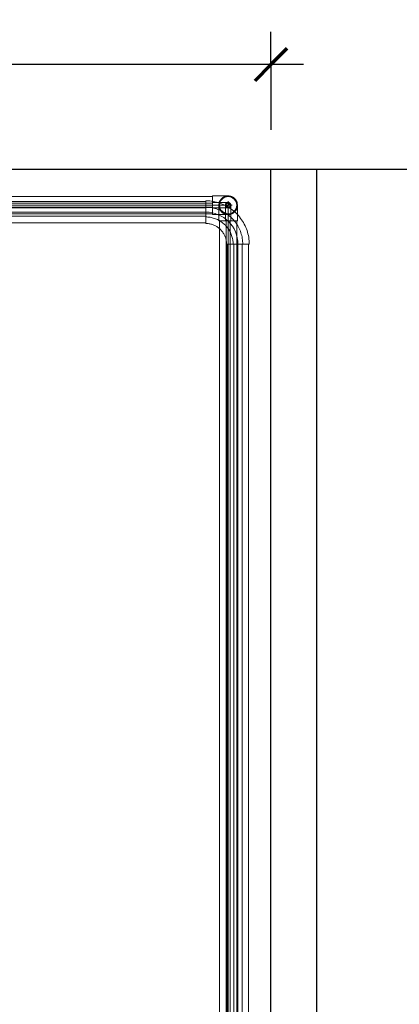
# Model space of a CAD drawing. Header units: millimetres. Extents: x -14962 to -11715, y -600 to 2729.
# Tile 40 of 41: x -13895 to -13313, y 1220 to 2729. Entities that reach past the tile are written whole.
import ezdxf

# ---------------------------------------------------------------- set-up
doc = ezdxf.new("R2010")
doc.units = ezdxf.units.MM
for name, color, linetype, lineweight in [('A-ANNO-DIMS', 211, 'Continuous', 30), ('A-ANNO-DIMS-20', 211, 'Continuous', 30), ('A-WALL', 113, 'Continuous', 25), ('I-WALL', 2, 'Continuous', 25), ('P-PIPE', 3, 'Continuous', 18), ('P-PIPE-CNTR', 3, 'Continuous', 18)]:
    doc.layers.add(name, color=color, linetype=linetype, lineweight=lineweight)
doc.styles.add('Trebuchet MS', font='trebuc.ttf', dxfattribs={"height": 50})
doc.dimstyles.new('Cotes_linéaires', dxfattribs={"dimscale": 304.8, "dimtxt": 51.547545, "dimasz": 0.164042, "dimexe": 0.164042, "dimexo": 0.0625, "dimgap": 0.013123, "dimtad": 1, "dimdec": 0, "dimzin": 0, "dimdsep": 46, "dimtxsty": 'Trebuchet MS', "dimblk1": 'OBLIQUE', "dimblk2": 'OBLIQUE', "dimsah": 1, "dimcen": 0.09, "dimdle": 0.164042, "dimazin": 0, "dimtfac": 1, "dimtdec": 4, "dimtix": 1, "dimtmove": 0, "dimatfit": 3, "dimfxl": 0.328084, "dimfxlon": 1, "dimtvp": 1, "dimtfill": 1, "dimtolj": 1, "dimtzin": 0, "dimarcsym": 2})

# ---------------------------------------------------------------- blocks, each defined once
blk = doc.blocks.new('Coude - tube frigo - Standard-1054396-Elévation Sud')
at = {"layer": 'P-PIPE'}
for p, q in [((-14576, 2427.1), (-14576, 2441.8)), ((-14576, 2427.1), (-14576, 2441.8)), ((-14632.7, 2385.1), (-14618, 2385.1)), ((-14632.7, 2385.1), (-14618, 2385.1))]:
    blk.add_line(p, q, dxfattribs=at)
at = {"layer": 'P-PIPE', "flags": 128}
for points in [[(-14576, 2441.8), (-14578.3, 2441.7), (-14580.5, 2441.6), (-14582.8, 2441.4), (-14585, 2441.1), (-14587.3, 2440.7), (-14589.5, 2440.2), (-14591.7, 2439.6), (-14593.8, 2438.9), (-14596, 2438.2), (-14598.1, 2437.3), (-14600.1, 2436.4), (-14602.2, 2435.4), (-14604.1, 2434.3), (-14606.1, 2433.1), (-14608, 2431.9), (-14609.8, 2430.6), (-14611.6, 2429.2), (-14613.4, 2427.7), (-14615, 2426.2), (-14616.6, 2424.6), (-14618.2, 2422.9), (-14619.7, 2421.2), (-14621.1, 2419.5), (-14622.4, 2417.6), (-14623.7, 2415.7), (-14624.9, 2413.8), (-14626, 2411.8), (-14627, 2409.8), (-14627.9, 2407.8), (-14628.8, 2405.7), (-14629.6, 2403.5), (-14630.3, 2401.4), (-14630.9, 2399.2), (-14631.4, 2397), (-14631.8, 2394.8), (-14632.2, 2392.5), (-14632.4, 2390.3), (-14632.6, 2388), (-14632.6, 2385.7), (-14632.7, 2385.1)], [(-14618, 2385.1), (-14617.9, 2386.8), (-14617.8, 2388.5), (-14617.6, 2390.2), (-14617.4, 2391.8), (-14617.1, 2393.5), (-14616.7, 2395.1), (-14616.3, 2396.7), (-14615.8, 2398.3), (-14615.3, 2399.9), (-14614.6, 2401.5), (-14614, 2403), (-14613.2, 2404.5), (-14612.4, 2406), (-14611.5, 2407.4), (-14610.6, 2408.8), (-14609.6, 2410.2), (-14608.6, 2411.5), (-14607.5, 2412.8), (-14606.4, 2414), (-14605.2, 2415.2), (-14604, 2416.4), (-14602.7, 2417.5), (-14601.4, 2418.5), (-14600.1, 2419.5), (-14598.7, 2420.4), (-14597.2, 2421.3), (-14595.8, 2422.1), (-14594.3, 2422.9), (-14592.8, 2423.6), (-14591.2, 2424.2), (-14589.6, 2424.8), (-14588, 2425.3), (-14586.4, 2425.8), (-14584.8, 2426.2), (-14583.1, 2426.5), (-14581.5, 2426.7), (-14579.8, 2426.9), (-14578.1, 2427), (-14576.5, 2427.1), (-14576, 2427.1)]]:
    blk.add_lwpolyline(points, dxfattribs=at)
blk = doc.blocks.new('Coude - tube frigo - Standard-V9-Elévation Sud')
at = {"layer": 'P-PIPE'}
for p, q in [((-13599.4, 2449.2), (-13599.4, 2445)), ((-13599.4, 2445), (-13599.4, 2440.8))]:
    blk.add_line(p, q, dxfattribs=at)
at = {"layer": 'P-PIPE', "flags": 128}
for points in [[(-13575.3, 2449.2), (-13575.3, 2449.2), (-13575.4, 2449.2), (-13575.5, 2449.2), (-13575.6, 2449.2), (-13575.8, 2449.2), (-13576, 2449.2), (-13576.2, 2449.2), (-13576.5, 2449.2), (-13576.8, 2449.2), (-13577.2, 2449.2), (-13577.6, 2449.2), (-13578, 2449.2), (-13578.5, 2449.2), (-13579, 2449.2), (-13579.5, 2449.2), (-13580.1, 2449.2), (-13580.7, 2449.2), (-13581.3, 2449.2), (-13581.9, 2449.2), (-13582.6, 2449.2), (-13583.3, 2449.2), (-13584, 2449.2), (-13584.8, 2449.2), (-13585.6, 2449.2), (-13586.4, 2449.2), (-13587.2, 2449.2), (-13588, 2449.2), (-13588.9, 2449.2), (-13589.8, 2449.2), (-13590.7, 2449.2), (-13591.6, 2449.2), (-13592.5, 2449.2), (-13593.4, 2449.2), (-13594.4, 2449.2), (-13595.3, 2449.2), (-13596.3, 2449.2), (-13597.2, 2449.2), (-13598.2, 2449.2), (-13599.1, 2449.2), (-13599.4, 2449.2)], [(-13599.4, 2440.8), (-13598.4, 2440.8), (-13597.5, 2440.8), (-13596.5, 2440.8), (-13595.6, 2440.8), (-13594.6, 2440.8), (-13593.7, 2440.8), (-13592.7, 2440.8), (-13591.8, 2440.8), (-13590.9, 2440.8), (-13590, 2440.8), (-13589.1, 2440.8), (-13588.3, 2440.8), (-13587.4, 2440.8), (-13586.6, 2440.8), (-13585.8, 2440.8), (-13585, 2440.8), (-13584.2, 2440.8), (-13583.5, 2440.8), (-13582.8, 2440.8), (-13582.1, 2440.8), (-13581.5, 2440.8), (-13580.8, 2440.8), (-13580.2, 2440.8), (-13579.7, 2440.8), (-13579.1, 2440.8), (-13578.6, 2440.8), (-13578.1, 2440.8), (-13577.7, 2440.8), (-13577.3, 2440.8), (-13576.9, 2440.8), (-13576.6, 2440.8), (-13576.3, 2440.8), (-13576.1, 2440.8), (-13575.8, 2440.8), (-13575.7, 2440.8), (-13575.5, 2440.8), (-13575.4, 2440.8), (-13575.3, 2440.8), (-13575.3, 2440.8), (-13575.3, 2440.8)]]:
    blk.add_lwpolyline(points, dxfattribs=at)
at = {"layer": 'P-PIPE'}
for start, end in [(0, 180), (180, 0)]:
    blk.add_arc((-13575.3, 2445), 4.2, start, end, dxfattribs=at)
blk = doc.blocks.new('Coude - tube frigo - Standard-V10-Elévation Sud')
at = {"layer": 'P-PIPE'}
for p, q in [((-13579.5, 2420.9), (-13575.3, 2420.9)), ((-13575.3, 2420.9), (-13571.1, 2420.9))]:
    blk.add_line(p, q, dxfattribs=at)
at = {"layer": 'P-PIPE', "flags": 128}
for points in [[(-13579.5, 2445), (-13579.5, 2445.2), (-13579.5, 2445.3), (-13579.5, 2445.5), (-13579.4, 2445.7), (-13579.4, 2445.8), (-13579.4, 2446), (-13579.3, 2446.2), (-13579.3, 2446.3), (-13579.2, 2446.5), (-13579.2, 2446.6), (-13579.1, 2446.8), (-13579, 2446.9), (-13578.9, 2447.1), (-13578.9, 2447.2), (-13578.8, 2447.4), (-13578.7, 2447.5), (-13578.6, 2447.6), (-13578.5, 2447.8), (-13578.3, 2447.9), (-13578.2, 2448), (-13578.1, 2448.1), (-13578, 2448.2), (-13577.8, 2448.3), (-13577.7, 2448.4), (-13577.6, 2448.5), (-13577.4, 2448.6), (-13577.3, 2448.7), (-13577.1, 2448.8), (-13577, 2448.9), (-13576.8, 2448.9), (-13576.7, 2449), (-13576.5, 2449), (-13576.3, 2449.1), (-13576.2, 2449.1), (-13576, 2449.1), (-13575.8, 2449.2), (-13575.7, 2449.2), (-13575.5, 2449.2), (-13575.3, 2449.2), (-13575.3, 2449.2)], [(-13575.3, 2449.2), (-13575.1, 2449.2), (-13575, 2449.2), (-13574.8, 2449.2), (-13574.6, 2449.1), (-13574.5, 2449.1), (-13574.3, 2449.1), (-13574.1, 2449), (-13574, 2449), (-13573.8, 2448.9), (-13573.7, 2448.9), (-13573.5, 2448.8), (-13573.4, 2448.7), (-13573.2, 2448.6), (-13573.1, 2448.6), (-13572.9, 2448.5), (-13572.8, 2448.4), (-13572.7, 2448.3), (-13572.5, 2448.2), (-13572.4, 2448), (-13572.3, 2447.9), (-13572.2, 2447.8), (-13572.1, 2447.7), (-13572, 2447.5), (-13571.9, 2447.4), (-13571.8, 2447.3), (-13571.7, 2447.1), (-13571.6, 2447), (-13571.5, 2446.8), (-13571.5, 2446.7), (-13571.4, 2446.5), (-13571.3, 2446.4), (-13571.3, 2446.2), (-13571.2, 2446), (-13571.2, 2445.9), (-13571.2, 2445.7), (-13571.1, 2445.5), (-13571.1, 2445.4), (-13571.1, 2445.2), (-13571.1, 2445), (-13571.1, 2445)], [(-13575.3, 2440.8), (-13575.5, 2440.8), (-13575.6, 2440.8), (-13575.8, 2440.8), (-13576, 2440.9), (-13576.1, 2440.9), (-13576.3, 2440.9), (-13576.5, 2441), (-13576.6, 2441), (-13576.8, 2441.1), (-13576.9, 2441.1), (-13577.1, 2441.2), (-13577.2, 2441.3), (-13577.4, 2441.4), (-13577.5, 2441.4), (-13577.7, 2441.5), (-13577.8, 2441.6), (-13577.9, 2441.7), (-13578.1, 2441.8), (-13578.2, 2442), (-13578.3, 2442.1), (-13578.4, 2442.2), (-13578.5, 2442.3), (-13578.6, 2442.5), (-13578.7, 2442.6), (-13578.8, 2442.7), (-13578.9, 2442.9), (-13579, 2443), (-13579.1, 2443.2), (-13579.2, 2443.3), (-13579.2, 2443.5), (-13579.3, 2443.6), (-13579.3, 2443.8), (-13579.4, 2444), (-13579.4, 2444.1), (-13579.4, 2444.3), (-13579.5, 2444.5), (-13579.5, 2444.6), (-13579.5, 2444.8), (-13579.5, 2445), (-13579.5, 2445)], [(-13579.5, 2420.9), (-13579.5, 2421.9), (-13579.5, 2422.8), (-13579.5, 2423.8), (-13579.5, 2424.7), (-13579.5, 2425.7), (-13579.5, 2426.6), (-13579.5, 2427.6), (-13579.5, 2428.5), (-13579.5, 2429.4), (-13579.5, 2430.3), (-13579.5, 2431.2), (-13579.5, 2432), (-13579.5, 2432.9), (-13579.5, 2433.7), (-13579.5, 2434.5), (-13579.5, 2435.3), (-13579.5, 2436.1), (-13579.5, 2436.8), (-13579.5, 2437.5), (-13579.5, 2438.2), (-13579.5, 2438.8), (-13579.5, 2439.5), (-13579.5, 2440.1), (-13579.5, 2440.6), (-13579.5, 2441.2), (-13579.5, 2441.7), (-13579.5, 2442.2), (-13579.5, 2442.6), (-13579.5, 2443), (-13579.5, 2443.4), (-13579.5, 2443.7), (-13579.5, 2444), (-13579.5, 2444.2), (-13579.5, 2444.5), (-13579.5, 2444.6), (-13579.5, 2444.8), (-13579.5, 2444.9), (-13579.5, 2445), (-13579.5, 2445), (-13579.5, 2445)], [(-13571.1, 2445), (-13571.1, 2444.8), (-13571.1, 2444.7), (-13571.1, 2444.5), (-13571.2, 2444.3), (-13571.2, 2444.2), (-13571.2, 2444), (-13571.3, 2443.8), (-13571.3, 2443.7), (-13571.4, 2443.5), (-13571.4, 2443.4), (-13571.5, 2443.2), (-13571.6, 2443.1), (-13571.7, 2442.9), (-13571.7, 2442.8), (-13571.8, 2442.6), (-13571.9, 2442.5), (-13572, 2442.4), (-13572.1, 2442.2), (-13572.3, 2442.1), (-13572.4, 2442), (-13572.5, 2441.9), (-13572.6, 2441.8), (-13572.8, 2441.7), (-13572.9, 2441.6), (-13573, 2441.5), (-13573.2, 2441.4), (-13573.3, 2441.3), (-13573.5, 2441.2), (-13573.6, 2441.1), (-13573.8, 2441.1), (-13573.9, 2441), (-13574.1, 2441), (-13574.3, 2440.9), (-13574.4, 2440.9), (-13574.6, 2440.9), (-13574.8, 2440.8), (-13574.9, 2440.8), (-13575.1, 2440.8), (-13575.3, 2440.8), (-13575.3, 2440.8)], [(-13571.1, 2445), (-13571.1, 2445), (-13571.1, 2444.9), (-13571.1, 2444.8), (-13571.1, 2444.7), (-13571.1, 2444.5), (-13571.1, 2444.3), (-13571.1, 2444.1), (-13571.1, 2443.8), (-13571.1, 2443.5), (-13571.1, 2443.1), (-13571.1, 2442.7), (-13571.1, 2442.3), (-13571.1, 2441.8), (-13571.1, 2441.3), (-13571.1, 2440.8), (-13571.1, 2440.2), (-13571.1, 2439.6), (-13571.1, 2439), (-13571.1, 2438.4), (-13571.1, 2437.7), (-13571.1, 2437), (-13571.1, 2436.3), (-13571.1, 2435.5), (-13571.1, 2434.7), (-13571.1, 2433.9), (-13571.1, 2433.1), (-13571.1, 2432.3), (-13571.1, 2431.4), (-13571.1, 2430.5), (-13571.1, 2429.6), (-13571.1, 2428.7), (-13571.1, 2427.8), (-13571.1, 2426.9), (-13571.1, 2425.9), (-13571.1, 2425), (-13571.1, 2424), (-13571.1, 2423.1), (-13571.1, 2422.1), (-13571.1, 2421.2), (-13571.1, 2420.9)]]:
    blk.add_lwpolyline(points, dxfattribs=at)
at = {"layer": 'P-PIPE'}
for start, end in [(90, 270), (270, 90)]:
    blk.add_arc((-13575.3, 2445), 4.2, start, end, dxfattribs=at)
blk = doc.blocks.new('DIMBLOCK6-Elévation Sud')
at = {"layer": 'A-ANNO-DIMS-20', "transparency": 16777216}
for p, q in [((-14709.6, 2660.6), (-14709.6, 2710.6)), ((-13509.6, 2660.6), (-13509.6, 2710.6)), ((-13459.6, 2660.6), (-14759.6, 2660.6)), ((-14709.6, 2660.6), (-14709.6, 2560.6)), ((-13509.6, 2660.6), (-13509.6, 2560.6))]:
    blk.add_line(p, q, dxfattribs=at)
at = {"layer": 'A-ANNO-DIMS-20', "lineweight": 70, "transparency": 16777216}
for p, q in [((-14709.6, 2660.6), (-14684.6, 2685.6)), ((-13509.6, 2660.6), (-13484.6, 2685.6)), ((-14709.6, 2660.6), (-14734.6, 2635.6)), ((-13509.6, 2660.6), (-13534.6, 2635.6))]:
    blk.add_line(p, q, dxfattribs=at)
at = {"layer": 'A-ANNO-DIMS-20', "color": 0, "transparency": 16777216, "insert": (-14182.9, 2728.6), "char_height": 50, "width": 176.135, "attachment_point": 1, "line_spacing_factor": 1.048425, "style": 'Trebuchet MS', "bg_fill": 3, "box_fill_scale": 1.25, "bg_fill_color": 256, "bg_fill_true_color": 13158600, "bg_fill_transparency": 0}
blk.add_mtext('1200', dxfattribs=at)
blk = doc.blocks.new('_Oblique')
at = {"color": 0, "linetype": 'ByBlock', "lineweight": -2}
blk.add_line((-0.5, -0.5), (0.5, 0.5), dxfattribs=at)

msp = doc.modelspace()

# ---------------------------------------------------------------- linework, layer by layer
at = {"layer": 'A-WALL'}
msp.add_line((-11715.3, 2500), (-14910.6, 2500), dxfattribs=at)
at = {"layer": 'I-WALL'}
for p, q in [((-13509.6, 0), (-13509.6, 2500)), ((-13439.6, 0), (-13439.6, 2500))]:
    msp.add_line(p, q, dxfattribs=at)
at = {"layer": 'P-PIPE'}
for p, q in [((-13609.6, 2450.8), (-14576, 2450.8)), ((-13599.4, 2458.2), (-14501.2, 2458.2)), ((-13599.4, 2448.2), (-14501.2, 2448.2)), ((-13609.6, 2451.8), (-13609.6, 2417.1)), ((-13599.4, 2459.2), (-13599.4, 2430.8)), ((-13609.6, 2440.8), (-14576, 2440.8)), ((-14501.2, 2441.8), (-13599.4, 2441.8)), ((-14501.2, 2431.8), (-13599.4, 2431.8)), ((-14576, 2428.1), (-13609.6, 2428.1)), ((-14576, 2418.1), (-13609.6, 2418.1)), ((-13589.5, 2420.9), (-13561.1, 2420.9)), ((-13588.5, 2420.9), (-13588.5, -375.9)), ((-13578.5, 2420.9), (-13578.5, -375.9)), ((-13572.1, -375.9), (-13572.1, 2420.9)), ((-13562.1, -375.9), (-13562.1, 2420.9)), ((-13577.7, 2385.1), (-13543, 2385.1)), ((-13576.7, 2385.1), (-13576.7, -365.7)), ((-13566.7, 2385.1), (-13566.7, -365.7)), ((-13554, -365.7), (-13554, 2385.1)), ((-13544, -365.7), (-13544, 2385.1))]:
    msp.add_line(p, q, dxfattribs=at)
at = {"layer": 'P-PIPE', "flags": 128}
for points in [[(-13543, 2385.1), (-13543, 2387.8), (-13543.2, 2390.5), (-13543.4, 2393.1), (-13543.8, 2395.8), (-13544.3, 2398.4), (-13544.9, 2401), (-13545.5, 2403.6), (-13546.3, 2406.1), (-13547.2, 2408.6), (-13548.2, 2411.1), (-13549.3, 2413.5), (-13550.5, 2415.9), (-13551.8, 2418.3), (-13553.1, 2420.5), (-13554.6, 2422.8), (-13556.1, 2424.9), (-13557.8, 2427), (-13559.5, 2429.1), (-13561.3, 2431.1), (-13563.2, 2432.9), (-13565.1, 2434.8), (-13567.1, 2436.5), (-13569.2, 2438.2), (-13571.4, 2439.7), (-13573.6, 2441.2), (-13575.9, 2442.6), (-13578.2, 2443.9), (-13580.6, 2445.1), (-13583, 2446.2), (-13585.5, 2447.3), (-13588, 2448.2), (-13590.5, 2449), (-13593.1, 2449.7), (-13595.7, 2450.3), (-13598.3, 2450.8), (-13600.9, 2451.2), (-13603.6, 2451.5), (-13606.2, 2451.7), (-13608.9, 2451.8), (-13609.6, 2451.8)], [(-13575.3, 2459.2), (-13575.3, 2459.2), (-13575.4, 2459.2), (-13575.5, 2459.2), (-13575.6, 2459.2), (-13575.8, 2459.2), (-13576, 2459.2), (-13576.2, 2459.2), (-13576.5, 2459.2), (-13576.8, 2459.2), (-13577.2, 2459.2), (-13577.6, 2459.2), (-13578, 2459.2), (-13578.5, 2459.2), (-13579, 2459.2), (-13579.5, 2459.2), (-13580.1, 2459.2), (-13580.7, 2459.2), (-13581.3, 2459.2), (-13581.9, 2459.2), (-13582.6, 2459.2), (-13583.3, 2459.2), (-13584, 2459.2), (-13584.8, 2459.2), (-13585.6, 2459.2), (-13586.4, 2459.2), (-13587.2, 2459.2), (-13588, 2459.2), (-13588.9, 2459.2), (-13589.8, 2459.2), (-13590.7, 2459.2), (-13591.6, 2459.2), (-13592.5, 2459.2), (-13593.4, 2459.2), (-13594.4, 2459.2), (-13595.3, 2459.2), (-13596.3, 2459.2), (-13597.2, 2459.2), (-13598.2, 2459.2), (-13599.1, 2459.2), (-13599.4, 2459.2)], [(-13589.5, 2445), (-13589.5, 2445.6), (-13589.5, 2446.1), (-13589.4, 2446.7), (-13589.3, 2447.3), (-13589.2, 2447.8), (-13589.1, 2448.4), (-13588.9, 2448.9), (-13588.8, 2449.5), (-13588.6, 2450), (-13588.4, 2450.5), (-13588.1, 2451), (-13587.9, 2451.6), (-13587.6, 2452.1), (-13587.3, 2452.5), (-13587, 2453), (-13586.7, 2453.5), (-13586.3, 2453.9), (-13586, 2454.4), (-13585.6, 2454.8), (-13585.2, 2455.2), (-13584.8, 2455.6), (-13584.3, 2455.9), (-13583.9, 2456.3), (-13583.4, 2456.6), (-13583, 2456.9), (-13582.5, 2457.2), (-13582, 2457.5), (-13581.5, 2457.8), (-13581, 2458), (-13580.4, 2458.2), (-13579.9, 2458.4), (-13579.4, 2458.6), (-13578.8, 2458.8), (-13578.3, 2458.9), (-13577.7, 2459), (-13577.2, 2459.1), (-13576.6, 2459.1), (-13576, 2459.2), (-13575.5, 2459.2), (-13575.3, 2459.2)], [(-13575.3, 2459.2), (-13574.7, 2459.2), (-13574.2, 2459.2), (-13573.6, 2459.1), (-13573, 2459), (-13572.5, 2458.9), (-13571.9, 2458.8), (-13571.4, 2458.6), (-13570.8, 2458.5), (-13570.3, 2458.3), (-13569.8, 2458.1), (-13569.3, 2457.8), (-13568.7, 2457.6), (-13568.2, 2457.3), (-13567.8, 2457), (-13567.3, 2456.7), (-13566.8, 2456.4), (-13566.4, 2456), (-13565.9, 2455.7), (-13565.5, 2455.3), (-13565.1, 2454.9), (-13564.7, 2454.5), (-13564.4, 2454), (-13564, 2453.6), (-13563.7, 2453.1), (-13563.4, 2452.7), (-13563.1, 2452.2), (-13562.8, 2451.7), (-13562.5, 2451.2), (-13562.3, 2450.7), (-13562.1, 2450.1), (-13561.9, 2449.6), (-13561.7, 2449.1), (-13561.5, 2448.5), (-13561.4, 2448), (-13561.3, 2447.4), (-13561.2, 2446.9), (-13561.2, 2446.3), (-13561.1, 2445.7), (-13561.1, 2445.2), (-13561.1, 2445)], [(-13599.4, 2430.8), (-13598.4, 2430.8), (-13597.5, 2430.8), (-13596.5, 2430.8), (-13595.6, 2430.8), (-13594.6, 2430.8), (-13593.7, 2430.8), (-13592.7, 2430.8), (-13591.8, 2430.8), (-13590.9, 2430.8), (-13590, 2430.8), (-13589.1, 2430.8), (-13588.3, 2430.8), (-13587.4, 2430.8), (-13586.6, 2430.8), (-13585.8, 2430.8), (-13585, 2430.8), (-13584.2, 2430.8), (-13583.5, 2430.8), (-13582.8, 2430.8), (-13582.1, 2430.8), (-13581.5, 2430.8), (-13580.8, 2430.8), (-13580.2, 2430.8), (-13579.7, 2430.8), (-13579.1, 2430.8), (-13578.6, 2430.8), (-13578.1, 2430.8), (-13577.7, 2430.8), (-13577.3, 2430.8), (-13576.9, 2430.8), (-13576.6, 2430.8), (-13576.3, 2430.8), (-13576.1, 2430.8), (-13575.8, 2430.8), (-13575.7, 2430.8), (-13575.5, 2430.8), (-13575.4, 2430.8), (-13575.3, 2430.8), (-13575.3, 2430.8), (-13575.3, 2430.8)], [(-13589.5, 2420.9), (-13589.5, 2421.9), (-13589.5, 2422.8), (-13589.5, 2423.8), (-13589.5, 2424.7), (-13589.5, 2425.7), (-13589.5, 2426.6), (-13589.5, 2427.6), (-13589.5, 2428.5), (-13589.5, 2429.4), (-13589.5, 2430.3), (-13589.5, 2431.2), (-13589.5, 2432), (-13589.5, 2432.9), (-13589.5, 2433.7), (-13589.5, 2434.5), (-13589.5, 2435.3), (-13589.5, 2436.1), (-13589.5, 2436.8), (-13589.5, 2437.5), (-13589.5, 2438.2), (-13589.5, 2438.8), (-13589.5, 2439.5), (-13589.5, 2440.1), (-13589.5, 2440.6), (-13589.5, 2441.2), (-13589.5, 2441.7), (-13589.5, 2442.2), (-13589.5, 2442.6), (-13589.5, 2443), (-13589.5, 2443.4), (-13589.5, 2443.7), (-13589.5, 2444), (-13589.5, 2444.2), (-13589.5, 2444.5), (-13589.5, 2444.6), (-13589.5, 2444.8), (-13589.5, 2444.9), (-13589.5, 2445), (-13589.5, 2445), (-13589.5, 2445)], [(-13575.3, 2430.8), (-13575.9, 2430.8), (-13576.4, 2430.8), (-13577, 2430.9), (-13577.6, 2431), (-13578.1, 2431.1), (-13578.7, 2431.2), (-13579.2, 2431.4), (-13579.8, 2431.5), (-13580.3, 2431.7), (-13580.8, 2431.9), (-13581.3, 2432.2), (-13581.9, 2432.4), (-13582.4, 2432.7), (-13582.8, 2433), (-13583.3, 2433.3), (-13583.8, 2433.6), (-13584.2, 2434), (-13584.7, 2434.3), (-13585.1, 2434.7), (-13585.5, 2435.1), (-13585.9, 2435.5), (-13586.2, 2436), (-13586.6, 2436.4), (-13586.9, 2436.9), (-13587.3, 2437.3), (-13587.5, 2437.8), (-13587.8, 2438.3), (-13588.1, 2438.8), (-13588.3, 2439.3), (-13588.5, 2439.9), (-13588.7, 2440.4), (-13588.9, 2440.9), (-13589.1, 2441.5), (-13589.2, 2442), (-13589.3, 2442.6), (-13589.4, 2443.1), (-13589.4, 2443.7), (-13589.5, 2444.3), (-13589.5, 2444.8), (-13589.5, 2445)], [(-13561.1, 2445), (-13561.1, 2444.4), (-13561.1, 2443.9), (-13561.2, 2443.3), (-13561.3, 2442.7), (-13561.4, 2442.2), (-13561.5, 2441.6), (-13561.7, 2441.1), (-13561.8, 2440.5), (-13562, 2440), (-13562.2, 2439.5), (-13562.5, 2439), (-13562.7, 2438.4), (-13563, 2437.9), (-13563.3, 2437.5), (-13563.6, 2437), (-13563.9, 2436.5), (-13564.3, 2436.1), (-13564.6, 2435.6), (-13565, 2435.2), (-13565.4, 2434.8), (-13565.8, 2434.4), (-13566.3, 2434.1), (-13566.7, 2433.7), (-13567.2, 2433.4), (-13567.6, 2433.1), (-13568.1, 2432.8), (-13568.6, 2432.5), (-13569.1, 2432.2), (-13569.6, 2432), (-13570.2, 2431.8), (-13570.7, 2431.6), (-13571.2, 2431.4), (-13571.8, 2431.2), (-13572.3, 2431.1), (-13572.9, 2431), (-13573.4, 2430.9), (-13574, 2430.9), (-13574.6, 2430.8), (-13575.1, 2430.8), (-13575.3, 2430.8)], [(-13561.1, 2445), (-13561.1, 2445), (-13561.1, 2444.9), (-13561.1, 2444.8), (-13561.1, 2444.7), (-13561.1, 2444.5), (-13561.1, 2444.3), (-13561.1, 2444.1), (-13561.1, 2443.8), (-13561.1, 2443.5), (-13561.1, 2443.1), (-13561.1, 2442.7), (-13561.1, 2442.3), (-13561.1, 2441.8), (-13561.1, 2441.3), (-13561.1, 2440.8), (-13561.1, 2440.2), (-13561.1, 2439.6), (-13561.1, 2439), (-13561.1, 2438.4), (-13561.1, 2437.7), (-13561.1, 2437), (-13561.1, 2436.3), (-13561.1, 2435.5), (-13561.1, 2434.7), (-13561.1, 2433.9), (-13561.1, 2433.1), (-13561.1, 2432.3), (-13561.1, 2431.4), (-13561.1, 2430.5), (-13561.1, 2429.6), (-13561.1, 2428.7), (-13561.1, 2427.8), (-13561.1, 2426.9), (-13561.1, 2425.9), (-13561.1, 2425), (-13561.1, 2424), (-13561.1, 2423.1), (-13561.1, 2422.1), (-13561.1, 2421.2), (-13561.1, 2420.9)], [(-13609.6, 2417.1), (-13608.3, 2417.1), (-13607, 2417), (-13605.8, 2416.9), (-13604.5, 2416.7), (-13603.3, 2416.5), (-13602, 2416.2), (-13600.8, 2415.8), (-13599.6, 2415.5), (-13598.3, 2415), (-13597.2, 2414.6), (-13596, 2414), (-13594.8, 2413.5), (-13593.7, 2412.9), (-13592.6, 2412.2), (-13591.6, 2411.5), (-13590.5, 2410.8), (-13589.5, 2410), (-13588.5, 2409.2), (-13587.6, 2408.3), (-13586.7, 2407.4), (-13585.8, 2406.5), (-13585, 2405.5), (-13584.2, 2404.5), (-13583.4, 2403.5), (-13582.7, 2402.4), (-13582, 2401.3), (-13581.4, 2400.2), (-13580.8, 2399.1), (-13580.3, 2397.9), (-13579.8, 2396.7), (-13579.4, 2395.5), (-13579, 2394.3), (-13578.7, 2393.1), (-13578.4, 2391.8), (-13578.1, 2390.6), (-13577.9, 2389.3), (-13577.8, 2388), (-13577.7, 2386.8), (-13577.7, 2385.5), (-13577.7, 2385.1)]]:
    msp.add_lwpolyline(points, dxfattribs=at)
at = {"layer": 'P-PIPE'}
for centre, radius, start, end in [((-13575.3, 2445), 14.2, 90, 180), ((-13575.3, 2445), 14.2, 90, 180), ((-13575.3, 2445), 13.2, 90, 180), ((-13575.3, 2445), 13.2, 90, 180), ((-13575.3, 2445), 3.2, 0, 180), ((-13575.3, 2445), 14.2, 0, 90), ((-13575.3, 2445), 14.2, 0, 90), ((-13575.3, 2445), 13.2, 0, 90), ((-13575.3, 2445), 13.2, 0, 90), ((-13575.3, 2446.6), 1.6, 270, 90), ((-13575.3, 2445), 14.2, 180, 270), ((-13575.3, 2445), 14.2, 180, 270), ((-13575.3, 2445), 13.2, 180, 270), ((-13575.3, 2445), 13.2, 180, 270), ((-13575.3, 2445), 3.2, 180, 0), ((-13575.3, 2443.4), 1.6, 90, 270), ((-13575.3, 2445), 14.2, 270, 0), ((-13575.3, 2445), 13.2, 270, 0), ((-13575.3, 2445), 13.2, 270, 0), ((-13575.3, 2445), 14.2, 270, 0)]:
    msp.add_arc(centre, radius, start, end, dxfattribs=at)
at = {"layer": 'P-PIPE-CNTR'}
for p, q in [((-13575.3, 2438.6), (-13575.3, 2451.4)), ((-14576, 2434.4), (-13609.6, 2434.4)), ((-14576, 2434.4), (-13609.6, 2434.4)), ((-14501.2, 2445), (-13599.4, 2445)), ((-14501.2, 2445), (-13599.4, 2445)), ((-13575.3, 2445), (-13599.4, 2445)), ((-13581.7, 2445), (-13568.9, 2445)), ((-13575.3, 2445), (-13575.3, 2420.9)), ((-13575.3, 2420.9), (-13575.3, -375.9)), ((-13575.3, 2420.9), (-13575.3, -375.9)), ((-13560.3, 2385.1), (-13560.3, -365.7)), ((-13560.3, 2385.1), (-13560.3, -365.7))]:
    msp.add_line(p, q, dxfattribs=at)
msp.add_arc((-13609.6, 2385.1), 49.3, 0, 90, dxfattribs=at)

# ---------------------------------------------------------------- block references
at = {"layer": 'P-PIPE'}
for name in ['Coude - tube frigo - Standard-V9-Elévation Sud', 'Coude - tube frigo - Standard-V10-Elévation Sud']:
    msp.add_blockref(name, (0, 0), dxfattribs=at)
at = {"layer": 'P-PIPE', "rotation": 270}
msp.add_blockref('Coude - tube frigo - Standard-1054396-Elévation Sud', (-15994.7, -12190.9), dxfattribs=at)

# ---------------------------------------------------------------- dimensions: what is measured, and where the dimension line sits
at = {"layer": 'A-ANNO-DIMS'}
dim = msp.add_linear_dim(base=(-14709.6, 2660.6), p1=(-13509.6, 2560.6), p2=(-14709.6, 2560.6), dimstyle='Cotes_linéaires', override={"dimpost": '<>', "dimfxl": 1200}, dxfattribs=at)
dim.commit()
dim.dimension.update_dxf_attribs({"geometry": 'DIMBLOCK6-Elévation Sud', "text_midpoint": (-14109.6, 2690)})

doc.saveas('drawing.dxf')
